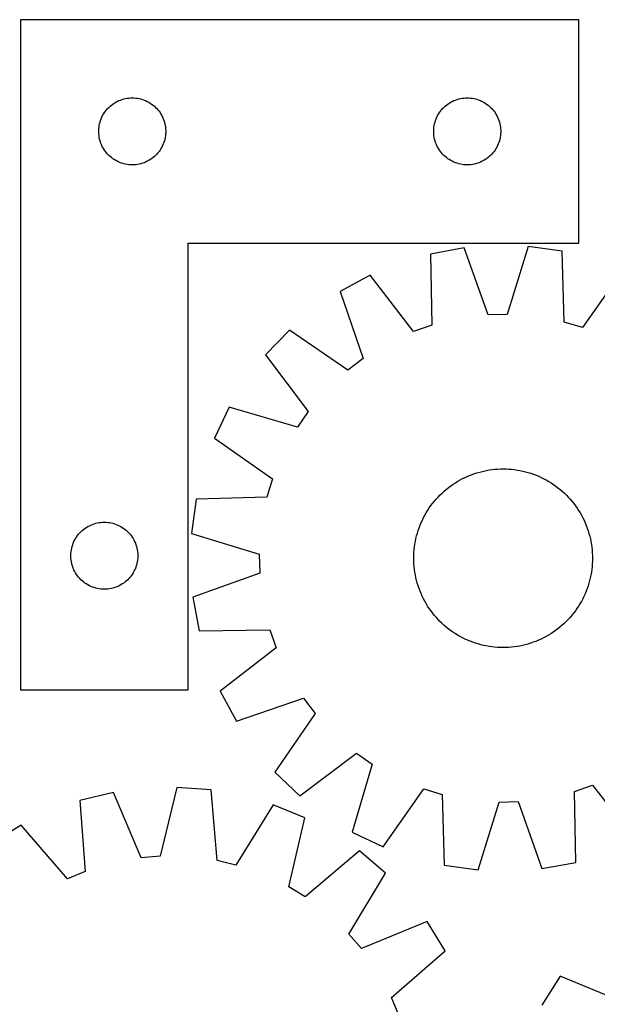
# Model space of a CAD drawing. Header units: millimetres. Extents: x 7 to 1493, y 7 to 2993.
# Tile 11 of 12: x 871 to 1129, y 2553 to 2993. Entities that reach past the tile are written whole.
import ezdxf

# ---------------------------------------------------------------- set-up
doc = ezdxf.new("R2010")
doc.units = ezdxf.units.MM
doc.layers.add('CUT', color=7, linetype='CONTINUOUS', true_color=0x000000)

msp = doc.modelspace()

# ---------------------------------------------------------------- linework, layer by layer
at = {"layer": 'CUT'}
for p, q in [((871.155599, 2993.474876), (871.155599, 2693.474876)), ((1121.155599, 2993.474876), (871.155599, 2993.474876)), ((1121.155599, 2893.474876), (1121.155599, 2993.474876)), ((917.335533, 2957.980292), (918.087318, 2958.157712)), ((918.087318, 2958.157712), (918.847241, 2958.296195)), ((918.847241, 2958.296195), (919.613284, 2958.395375)), ((919.613284, 2958.395375), (920.383418, 2958.454988)), ((920.383418, 2958.454988), (921.155599, 2958.474876)), ((921.155599, 2958.474876), (921.927781, 2958.454988)), ((921.927781, 2958.454988), (922.697914, 2958.395375)), ((922.697914, 2958.395375), (923.463958, 2958.296195)), ((923.463958, 2958.296195), (924.22388, 2958.157712)), ((924.22388, 2958.157712), (924.975666, 2957.980292)), ((1067.335533, 2957.980292), (1068.087318, 2958.157712)), ((1068.087318, 2958.157712), (1068.847241, 2958.296195)), ((1068.847241, 2958.296195), (1069.613284, 2958.395375)), ((1069.613284, 2958.395375), (1070.383418, 2958.454988)), ((1070.383418, 2958.454988), (1071.155599, 2958.474876)), ((1071.155599, 2958.474876), (1071.927781, 2958.454988)), ((1071.927781, 2958.454988), (1072.697914, 2958.395375)), ((1072.697914, 2958.395375), (1073.463958, 2958.296195)), ((1073.463958, 2958.296195), (1074.22388, 2958.157712)), ((1074.22388, 2958.157712), (1074.975666, 2957.980292)), ((910.147319, 2953.663976), (910.686437, 2954.217159)), ((910.686437, 2954.217159), (911.253318, 2954.741855)), ((911.253318, 2954.741855), (911.846457, 2955.236673)), ((911.846457, 2955.236673), (912.464283, 2955.700301)), ((912.464283, 2955.700301), (913.105157, 2956.13151)), ((913.105157, 2956.13151), (913.767378, 2956.529155)), ((913.767378, 2956.529155), (914.449193, 2956.892183)), ((914.449193, 2956.892183), (915.148791, 2957.21963)), ((915.148791, 2957.21963), (915.864318, 2957.510629)), ((915.864318, 2957.510629), (916.593877, 2957.764407)), ((916.593877, 2957.764407), (917.335533, 2957.980292)), ((924.975666, 2957.980292), (925.717322, 2957.764407)), ((925.717322, 2957.764407), (926.446881, 2957.510629)), ((926.446881, 2957.510629), (927.162408, 2957.21963)), ((927.162408, 2957.21963), (927.862006, 2956.892183)), ((927.862006, 2956.892183), (928.54382, 2956.529155)), ((928.54382, 2956.529155), (929.206042, 2956.13151)), ((929.206042, 2956.13151), (929.846916, 2955.700301)), ((929.846916, 2955.700301), (930.464742, 2955.236673)), ((930.464742, 2955.236673), (931.057881, 2954.741855)), ((931.057881, 2954.741855), (931.624762, 2954.217159)), ((931.624762, 2954.217159), (932.16388, 2953.663976)), ((1060.147319, 2953.663976), (1060.686437, 2954.217159)), ((1060.686437, 2954.217159), (1061.253318, 2954.741855)), ((1061.253318, 2954.741855), (1061.846457, 2955.236673)), ((1061.846457, 2955.236673), (1062.464283, 2955.700301)), ((1062.464283, 2955.700301), (1063.105157, 2956.13151)), ((1063.105157, 2956.13151), (1063.767378, 2956.529155)), ((1063.767378, 2956.529155), (1064.449193, 2956.892183)), ((1064.449193, 2956.892183), (1065.148791, 2957.21963)), ((1065.148791, 2957.21963), (1065.864318, 2957.510629)), ((1065.864318, 2957.510629), (1066.593877, 2957.764407)), ((1066.593877, 2957.764407), (1067.335533, 2957.980292)), ((1074.975666, 2957.980292), (1075.717322, 2957.764407)), ((1075.717322, 2957.764407), (1076.446881, 2957.510629)), ((1076.446881, 2957.510629), (1077.162408, 2957.21963)), ((1077.162408, 2957.21963), (1077.862006, 2956.892183)), ((1077.862006, 2956.892183), (1078.54382, 2956.529155)), ((1078.54382, 2956.529155), (1079.206042, 2956.13151)), ((1079.206042, 2956.13151), (1079.846916, 2955.700301)), ((1079.846916, 2955.700301), (1080.464742, 2955.236673)), ((1080.464742, 2955.236673), (1081.057881, 2954.741855)), ((1081.057881, 2954.741855), (1081.624762, 2954.217159)), ((1081.624762, 2954.217159), (1082.16388, 2953.663976)), ((907.26074, 2949.125795), (907.570065, 2949.833592)), ((907.570065, 2949.833592), (907.915417, 2950.524528)), ((907.915417, 2950.524528), (908.29588, 2951.196768)), ((908.29588, 2951.196768), (908.710444, 2951.848532)), ((908.710444, 2951.848532), (909.158011, 2952.478091)), ((909.158011, 2952.478091), (909.637393, 2953.083774)), ((909.637393, 2953.083774), (910.147319, 2953.663976)), ((932.16388, 2953.663976), (932.673806, 2953.083774)), ((932.673806, 2953.083774), (933.153188, 2952.478091)), ((933.153188, 2952.478091), (933.600755, 2951.848532)), ((933.600755, 2951.848532), (934.015319, 2951.196768)), ((934.015319, 2951.196768), (934.395781, 2950.524528)), ((934.395781, 2950.524528), (934.741133, 2949.833592)), ((934.741133, 2949.833592), (935.050459, 2949.125795)), ((1057.26074, 2949.125795), (1057.570065, 2949.833592)), ((1057.570065, 2949.833592), (1057.915417, 2950.524528)), ((1057.915417, 2950.524528), (1058.29588, 2951.196768)), ((1058.29588, 2951.196768), (1058.710444, 2951.848532)), ((1058.710444, 2951.848532), (1059.158011, 2952.478091)), ((1059.158011, 2952.478091), (1059.637393, 2953.083774)), ((1059.637393, 2953.083774), (1060.147319, 2953.663976)), ((1082.16388, 2953.663976), (1082.673806, 2953.083774)), ((1082.673806, 2953.083774), (1083.153188, 2952.478091)), ((1083.153188, 2952.478091), (1083.600755, 2951.848532)), ((1083.600755, 2951.848532), (1084.015319, 2951.196768)), ((1084.015319, 2951.196768), (1084.395781, 2950.524528)), ((1084.395781, 2950.524528), (1084.741133, 2949.833592)), ((1084.741133, 2949.833592), (1085.050459, 2949.125795)), ((906.200337, 2944.632508), (906.279759, 2945.400852)), ((906.279759, 2945.400852), (906.39863, 2946.164088)), ((906.39863, 2946.164088), (906.556634, 2946.920193)), ((906.556634, 2946.920193), (906.753351, 2947.667161)), ((906.753351, 2947.667161), (906.988261, 2948.403012)), ((906.988261, 2948.403012), (907.26074, 2949.125795)), ((935.050459, 2949.125795), (935.322938, 2948.403012)), ((935.322938, 2948.403012), (935.557848, 2947.667161)), ((935.557848, 2947.667161), (935.754565, 2946.920193)), ((935.754565, 2946.920193), (935.912569, 2946.164088)), ((935.912569, 2946.164088), (936.03144, 2945.400852)), ((936.03144, 2945.400852), (936.110862, 2944.632508)), ((1056.200337, 2944.632508), (1056.279759, 2945.400852)), ((1056.279759, 2945.400852), (1056.39863, 2946.164088)), ((1056.39863, 2946.164088), (1056.556634, 2946.920193)), ((1056.556634, 2946.920193), (1056.753351, 2947.667161)), ((1056.753351, 2947.667161), (1056.988261, 2948.403012)), ((1056.988261, 2948.403012), (1057.26074, 2949.125795)), ((1085.050459, 2949.125795), (1085.322938, 2948.403012)), ((1085.322938, 2948.403012), (1085.557848, 2947.667161)), ((1085.557848, 2947.667161), (1085.754565, 2946.920193)), ((1085.754565, 2946.920193), (1085.912569, 2946.164088)), ((1085.912569, 2946.164088), (1086.03144, 2945.400852)), ((1086.03144, 2945.400852), (1086.110862, 2944.632508)), ((906.160572, 2943.861095), (906.200337, 2944.632508)), ((906.160572, 2943.088658), (906.160572, 2943.861095)), ((906.200337, 2942.317244), (906.160572, 2943.088658)), ((906.279759, 2941.548901), (906.200337, 2942.317244)), ((906.39863, 2940.785665), (906.279759, 2941.548901)), ((906.556634, 2940.02956), (906.39863, 2940.785665)), ((935.912569, 2940.785665), (935.754565, 2940.02956)), ((936.03144, 2941.548901), (935.912569, 2940.785665)), ((936.110862, 2942.317244), (936.03144, 2941.548901)), ((936.110862, 2944.632508), (936.150626, 2943.861095)), ((936.150626, 2943.088658), (936.110862, 2942.317244)), ((936.150626, 2943.861095), (936.150626, 2943.088658)), ((1056.160572, 2943.861095), (1056.200337, 2944.632508)), ((1056.160572, 2943.088658), (1056.160572, 2943.861095)), ((1056.200337, 2942.317244), (1056.160572, 2943.088658)), ((1056.279759, 2941.548901), (1056.200337, 2942.317244)), ((1056.39863, 2940.785665), (1056.279759, 2941.548901)), ((1056.556634, 2940.02956), (1056.39863, 2940.785665)), ((1085.912569, 2940.785665), (1085.754565, 2940.02956)), ((1086.03144, 2941.548901), (1085.912569, 2940.785665)), ((1086.110862, 2942.317244), (1086.03144, 2941.548901)), ((1086.110862, 2944.632508), (1086.150626, 2943.861095)), ((1086.150626, 2943.088658), (1086.110862, 2942.317244)), ((1086.150626, 2943.861095), (1086.150626, 2943.088658)), ((906.753351, 2939.282592), (906.556634, 2940.02956)), ((906.988261, 2938.546741), (906.753351, 2939.282592)), ((907.26074, 2937.823958), (906.988261, 2938.546741)), ((907.570065, 2937.116161), (907.26074, 2937.823958)), ((907.915417, 2936.425225), (907.570065, 2937.116161)), ((908.29588, 2935.752984), (907.915417, 2936.425225)), ((934.395781, 2936.425225), (934.015319, 2935.752984)), ((934.741133, 2937.116161), (934.395781, 2936.425225)), ((935.050459, 2937.823958), (934.741133, 2937.116161)), ((935.322938, 2938.546741), (935.050459, 2937.823958)), ((935.557848, 2939.282592), (935.322938, 2938.546741)), ((935.754565, 2940.02956), (935.557848, 2939.282592)), ((1056.753351, 2939.282592), (1056.556634, 2940.02956)), ((1056.988261, 2938.546741), (1056.753351, 2939.282592)), ((1057.26074, 2937.823958), (1056.988261, 2938.546741)), ((1057.570065, 2937.116161), (1057.26074, 2937.823958)), ((1057.915417, 2936.425225), (1057.570065, 2937.116161)), ((1058.29588, 2935.752984), (1057.915417, 2936.425225)), ((1084.395781, 2936.425225), (1084.015319, 2935.752984)), ((1084.741133, 2937.116161), (1084.395781, 2936.425225)), ((1085.050459, 2937.823958), (1084.741133, 2937.116161)), ((1085.322938, 2938.546741), (1085.050459, 2937.823958)), ((1085.557848, 2939.282592), (1085.322938, 2938.546741)), ((1085.754565, 2940.02956), (1085.557848, 2939.282592)), ((908.710444, 2935.101221), (908.29588, 2935.752984)), ((909.158011, 2934.471662), (908.710444, 2935.101221)), ((909.637393, 2933.865979), (909.158011, 2934.471662)), ((910.147319, 2933.285776), (909.637393, 2933.865979)), ((910.686437, 2932.732594), (910.147319, 2933.285776)), ((911.253318, 2932.207897), (910.686437, 2932.732594)), ((911.846457, 2931.713079), (911.253318, 2932.207897)), ((912.464283, 2931.249451), (911.846457, 2931.713079)), ((930.464742, 2931.713079), (929.846916, 2931.249451)), ((931.057881, 2932.207897), (930.464742, 2931.713079)), ((931.624762, 2932.732594), (931.057881, 2932.207897)), ((932.16388, 2933.285776), (931.624762, 2932.732594)), ((932.673806, 2933.865979), (932.16388, 2933.285776)), ((933.153188, 2934.471662), (932.673806, 2933.865979)), ((933.600755, 2935.101221), (933.153188, 2934.471662)), ((934.015319, 2935.752984), (933.600755, 2935.101221)), ((1058.710444, 2935.101221), (1058.29588, 2935.752984)), ((1059.158011, 2934.471662), (1058.710444, 2935.101221)), ((1059.637393, 2933.865979), (1059.158011, 2934.471662)), ((1060.147319, 2933.285776), (1059.637393, 2933.865979)), ((1060.686437, 2932.732594), (1060.147319, 2933.285776)), ((1061.253318, 2932.207897), (1060.686437, 2932.732594)), ((1061.846457, 2931.713079), (1061.253318, 2932.207897)), ((1062.464283, 2931.249451), (1061.846457, 2931.713079)), ((1080.464742, 2931.713079), (1079.846916, 2931.249451)), ((1081.057881, 2932.207897), (1080.464742, 2931.713079)), ((1081.624762, 2932.732594), (1081.057881, 2932.207897)), ((1082.16388, 2933.285776), (1081.624762, 2932.732594)), ((1082.673806, 2933.865979), (1082.16388, 2933.285776)), ((1083.153188, 2934.471662), (1082.673806, 2933.865979)), ((1083.600755, 2935.101221), (1083.153188, 2934.471662)), ((1084.015319, 2935.752984), (1083.600755, 2935.101221)), ((913.105157, 2930.818243), (912.464283, 2931.249451)), ((913.767378, 2930.420598), (913.105157, 2930.818243)), ((914.449193, 2930.05757), (913.767378, 2930.420598)), ((915.148791, 2929.730123), (914.449193, 2930.05757)), ((915.864318, 2929.439124), (915.148791, 2929.730123)), ((916.593877, 2929.185346), (915.864318, 2929.439124)), ((917.335533, 2928.969461), (916.593877, 2929.185346)), ((918.087318, 2928.792041), (917.335533, 2928.969461)), ((918.847241, 2928.653558), (918.087318, 2928.792041)), ((919.613284, 2928.554378), (918.847241, 2928.653558)), ((920.383418, 2928.494765), (919.613284, 2928.554378)), ((921.155599, 2928.474876), (920.383418, 2928.494765)), ((921.927781, 2928.494765), (921.155599, 2928.474876)), ((922.697914, 2928.554378), (921.927781, 2928.494765)), ((923.463958, 2928.653558), (922.697914, 2928.554378)), ((924.22388, 2928.792041), (923.463958, 2928.653558)), ((924.975666, 2928.969461), (924.22388, 2928.792041)), ((925.717322, 2929.185346), (924.975666, 2928.969461)), ((926.446881, 2929.439124), (925.717322, 2929.185346)), ((927.162408, 2929.730123), (926.446881, 2929.439124)), ((927.862006, 2930.05757), (927.162408, 2929.730123)), ((928.54382, 2930.420598), (927.862006, 2930.05757)), ((929.206042, 2930.818243), (928.54382, 2930.420598)), ((929.846916, 2931.249451), (929.206042, 2930.818243)), ((1063.105157, 2930.818243), (1062.464283, 2931.249451)), ((1063.767378, 2930.420598), (1063.105157, 2930.818243)), ((1064.449193, 2930.05757), (1063.767378, 2930.420598)), ((1065.148791, 2929.730123), (1064.449193, 2930.05757)), ((1065.864318, 2929.439124), (1065.148791, 2929.730123)), ((1066.593877, 2929.185346), (1065.864318, 2929.439124)), ((1067.335533, 2928.969461), (1066.593877, 2929.185346)), ((1068.087318, 2928.792041), (1067.335533, 2928.969461)), ((1068.847241, 2928.653558), (1068.087318, 2928.792041)), ((1069.613284, 2928.554378), (1068.847241, 2928.653558)), ((1070.383418, 2928.494765), (1069.613284, 2928.554378)), ((1071.155599, 2928.474876), (1070.383418, 2928.494765)), ((1071.927781, 2928.494765), (1071.155599, 2928.474876)), ((1072.697914, 2928.554378), (1071.927781, 2928.494765)), ((1073.463958, 2928.653558), (1072.697914, 2928.554378)), ((1074.22388, 2928.792041), (1073.463958, 2928.653558)), ((1074.975666, 2928.969461), (1074.22388, 2928.792041)), ((1075.717322, 2929.185346), (1074.975666, 2928.969461)), ((1076.446881, 2929.439124), (1075.717322, 2929.185346)), ((1077.162408, 2929.730123), (1076.446881, 2929.439124)), ((1077.862006, 2930.05757), (1077.162408, 2929.730123)), ((1078.54382, 2930.420598), (1077.862006, 2930.05757)), ((1079.206042, 2930.818243), (1078.54382, 2930.420598)), ((1079.846916, 2931.249451), (1079.206042, 2930.818243)), ((946.155599, 2693.474876), (946.155599, 2893.474876)), ((946.155599, 2893.474876), (1121.155599, 2893.474876)), ((1069.845364, 2891.26347), (1054.706657, 2888.515722)), ((1054.706657, 2888.515722), (1055.245141, 2856.755924)), ((1080.502639, 2861.340281), (1069.845364, 2891.26347)), ((1098.377007, 2891.904698), (1089.074818, 2861.532934)), ((1113.623873, 2889.839844), (1098.377007, 2891.904698)), ((1114.512769, 2858.087921), (1113.623873, 2889.839844)), ((1027.769603, 2879.089115), (1014.220938, 2871.797734)), ((1047.152048, 2853.92375), (1027.769603, 2879.089115)), ((1140.957228, 2881.632926), (1122.724929, 2855.622197)), ((1014.220938, 2871.797734), (1024.547384, 2841.758771)), ((1089.074818, 2861.532934), (1080.502639, 2861.340281)), ((1055.245141, 2856.755924), (1047.152048, 2853.92375)), ((1122.724929, 2855.622197), (1114.512769, 2858.087921)), ((991.515259, 2854.50849), (980.882874, 2843.387207)), ((1017.725585, 2836.564311), (991.515259, 2854.50849)), ((980.882874, 2843.387207), (999.986458, 2818.009504)), ((1024.547384, 2841.758771), (1017.725585, 2836.564311)), ((964.63116, 2819.927719), (957.955826, 2806.065162)), ((995.103717, 2810.961226), (964.63116, 2819.927719)), ((999.986458, 2818.009504), (995.103717, 2810.961226)), ((957.955826, 2806.065162), (983.966555, 2787.832864)), ((1074.921257, 2790.404072), (1076.122695, 2790.772248)), ((1076.122695, 2790.772248), (1077.335105, 2791.102504)), ((1077.335105, 2791.102504), (1078.557291, 2791.394514)), ((1078.557291, 2791.394514), (1079.788045, 2791.64799)), ((1079.788045, 2791.64799), (1081.026154, 2791.862683)), ((1081.026154, 2791.862683), (1082.270396, 2792.038379)), ((1082.270396, 2792.038379), (1083.519542, 2792.174907)), ((1083.519542, 2792.174907), (1084.772361, 2792.27213)), ((1084.772361, 2792.27213), (1086.027615, 2792.329953)), ((1086.027615, 2792.329953), (1087.284067, 2792.348319)), ((1087.284067, 2792.348319), (1088.540475, 2792.32721)), ((1088.540475, 2792.32721), (1089.7956, 2792.266647)), ((1089.7956, 2792.266647), (1091.048203, 2792.166689)), ((1091.048203, 2792.166689), (1092.297049, 2792.027436)), ((1092.297049, 2792.027436), (1093.540904, 2791.849024)), ((1093.540904, 2791.849024), (1094.778541, 2791.631629)), ((1094.778541, 2791.631629), (1096.00874, 2791.375467)), ((1096.00874, 2791.375467), (1097.230284, 2791.080789)), ((1097.230284, 2791.080789), (1098.441971, 2790.747888)), ((1098.441971, 2790.747888), (1099.642602, 2790.37709)), ((983.966555, 2787.832864), (981.500831, 2779.620704)), ((1065.844211, 2786.144833), (1066.916342, 2786.800227)), ((1066.916342, 2786.800227), (1068.008531, 2787.421622)), ((1068.008531, 2787.421622), (1069.119699, 2788.008403)), ((1069.119699, 2788.008403), (1070.24875, 2788.559992)), ((1070.24875, 2788.559992), (1071.39457, 2789.075845)), ((1071.39457, 2789.075845), (1072.556027, 2789.555452)), ((1072.556027, 2789.555452), (1073.731977, 2789.99834)), ((1073.731977, 2789.99834), (1074.921257, 2790.404072)), ((1099.642602, 2790.37709), (1100.830994, 2789.968763)), ((1100.830994, 2789.968763), (1102.005974, 2789.523309)), ((1102.005974, 2789.523309), (1103.166382, 2789.041168)), ((1103.166382, 2789.041168), (1104.311073, 2788.522815)), ((1104.311073, 2788.522815), (1105.438917, 2787.968763)), ((1105.438917, 2787.968763), (1106.548802, 2787.379557)), ((1106.548802, 2787.379557), (1107.639631, 2786.75578)), ((1107.639631, 2786.75578), (1108.710329, 2786.098047)), ((1059.890366, 2781.536957), (1060.820698, 2782.381639)), ((1060.820698, 2782.381639), (1061.777103, 2783.196683)), ((1061.777103, 2783.196683), (1062.758638, 2783.981283)), ((1062.758638, 2783.981283), (1063.764333, 2784.734665)), ((1063.764333, 2784.734665), (1064.793196, 2785.456086)), ((1064.793196, 2785.456086), (1065.844211, 2786.144833)), ((1108.710329, 2786.098047), (1109.759839, 2785.407007)), ((1109.759839, 2785.407007), (1110.787125, 2784.683342)), ((1110.787125, 2784.683342), (1111.791173, 2783.927767)), ((1111.791173, 2783.927767), (1112.770992, 2783.141026)), ((1112.770992, 2783.141026), (1113.725616, 2782.323897)), ((1113.725616, 2782.323897), (1114.654102, 2781.477185)), ((949.748908, 2778.731807), (947.684054, 2763.484941)), ((981.500831, 2779.620704), (949.748908, 2778.731807)), ((1055.660985, 2776.899107), (1056.447726, 2777.878926)), ((1056.447726, 2777.878926), (1057.264855, 2778.83355)), ((1057.264855, 2778.83355), (1058.111567, 2779.762036)), ((1058.111567, 2779.762036), (1058.987025, 2780.663468)), ((1058.987025, 2780.663468), (1059.890366, 2781.536957)), ((1114.654102, 2781.477185), (1115.555534, 2780.601727)), ((1115.555534, 2780.601727), (1116.429022, 2779.698386)), ((1116.429022, 2779.698386), (1117.273705, 2778.768054)), ((1117.273705, 2778.768054), (1118.088749, 2777.811649)), ((1118.088749, 2777.811649), (1118.873349, 2776.830114)), ((1052.832972, 2772.747566), (1053.490705, 2773.818264)), ((1053.490705, 2773.818264), (1054.181745, 2774.867773)), ((1054.181745, 2774.867773), (1054.90541, 2775.895059)), ((1054.90541, 2775.895059), (1055.660985, 2776.899107)), ((1118.873349, 2776.830114), (1119.626731, 2775.824419)), ((1119.626731, 2775.824419), (1120.348151, 2774.795556)), ((1120.348151, 2774.795556), (1121.036899, 2773.744541)), ((1121.036899, 2773.744541), (1121.692293, 2772.67241)), ((1050.547584, 2768.274316), (1051.065937, 2769.419007)), ((1051.065937, 2769.419007), (1051.619989, 2770.546852)), ((1051.619989, 2770.546852), (1052.209195, 2771.656736)), ((1052.209195, 2771.656736), (1052.832972, 2772.747566)), ((1121.692293, 2772.67241), (1122.313687, 2771.580221)), ((1122.313687, 2771.580221), (1122.900469, 2770.469053)), ((1122.900469, 2770.469053), (1123.452058, 2769.340002)), ((1123.452058, 2769.340002), (1123.967911, 2768.194182)), ((897.647319, 2763.663976), (898.186437, 2764.217159)), ((898.186437, 2764.217159), (898.753318, 2764.741855)), ((898.753318, 2764.741855), (899.346457, 2765.236673)), ((899.346457, 2765.236673), (899.964283, 2765.700301)), ((899.964283, 2765.700301), (900.605157, 2766.13151)), ((900.605157, 2766.13151), (901.267378, 2766.529155)), ((901.267378, 2766.529155), (901.949193, 2766.892183)), ((901.949193, 2766.892183), (902.648791, 2767.21963)), ((902.648791, 2767.21963), (903.364318, 2767.510629)), ((903.364318, 2767.510629), (904.093877, 2767.764407)), ((904.093877, 2767.764407), (904.835533, 2767.980292)), ((904.835533, 2767.980292), (905.587318, 2768.157712)), ((905.587318, 2768.157712), (906.347241, 2768.296195)), ((906.347241, 2768.296195), (907.113284, 2768.395375)), ((907.113284, 2768.395375), (907.883418, 2768.454988)), ((907.883418, 2768.454988), (908.655599, 2768.474876)), ((908.655599, 2768.474876), (909.427781, 2768.454988)), ((909.427781, 2768.454988), (910.197914, 2768.395375)), ((910.197914, 2768.395375), (910.963958, 2768.296195)), ((910.963958, 2768.296195), (911.72388, 2768.157712)), ((911.72388, 2768.157712), (912.475666, 2767.980292)), ((912.475666, 2767.980292), (913.217322, 2767.764407)), ((913.217322, 2767.764407), (913.946881, 2767.510629)), ((913.946881, 2767.510629), (914.662408, 2767.21963)), ((914.662408, 2767.21963), (915.362006, 2766.892183)), ((915.362006, 2766.892183), (916.04382, 2766.529155)), ((916.04382, 2766.529155), (916.706042, 2766.13151)), ((916.706042, 2766.13151), (917.346916, 2765.700301)), ((917.346916, 2765.700301), (917.964742, 2765.236673)), ((917.964742, 2765.236673), (918.557881, 2764.741855)), ((918.557881, 2764.741855), (919.124762, 2764.217159)), ((919.124762, 2764.217159), (919.66388, 2763.663976)), ((1048.840864, 2763.549905), (1049.211662, 2764.750536)), ((1049.211662, 2764.750536), (1049.619989, 2765.938929)), ((1049.619989, 2765.938929), (1050.065443, 2767.113908)), ((1050.065443, 2767.113908), (1050.547584, 2768.274316)), ((1123.967911, 2768.194182), (1124.447518, 2767.032725)), ((1124.447518, 2767.032725), (1124.890406, 2765.856775)), ((1124.890406, 2765.856775), (1125.296138, 2764.667495)), ((1125.296138, 2764.667495), (1125.664313, 2763.466057)), ((894.76074, 2759.125795), (895.070065, 2759.833592)), ((895.070065, 2759.833592), (895.415417, 2760.524528)), ((895.415417, 2760.524528), (895.79588, 2761.196768)), ((895.79588, 2761.196768), (896.210444, 2761.848532)), ((896.210444, 2761.848532), (896.658011, 2762.478091)), ((896.658011, 2762.478091), (897.137393, 2763.083774)), ((897.137393, 2763.083774), (897.647319, 2763.663976)), ((919.66388, 2763.663976), (920.173806, 2763.083774)), ((920.173806, 2763.083774), (920.653188, 2762.478091)), ((920.653188, 2762.478091), (921.100755, 2761.848532)), ((921.100755, 2761.848532), (921.515319, 2761.196768)), ((921.515319, 2761.196768), (921.895781, 2760.524528)), ((921.895781, 2760.524528), (922.241133, 2759.833592)), ((922.241133, 2759.833592), (922.550459, 2759.125795)), ((947.684054, 2763.484941), (978.055818, 2754.182752)), ((1047.739728, 2758.648838), (1047.957123, 2759.886476)), ((1047.957123, 2759.886476), (1048.213285, 2761.116674)), ((1048.213285, 2761.116674), (1048.507963, 2762.338219)), ((1048.507963, 2762.338219), (1048.840864, 2763.549905)), ((1125.664313, 2763.466057), (1125.994569, 2762.253647)), ((1125.994569, 2762.253647), (1126.28658, 2761.031461)), ((1126.28658, 2761.031461), (1126.540056, 2759.800707)), ((1126.540056, 2759.800707), (1126.754748, 2758.562598)), ((893.700337, 2754.632508), (893.779759, 2755.400852)), ((893.779759, 2755.400852), (893.89863, 2756.164088)), ((893.89863, 2756.164088), (894.056634, 2756.920193)), ((894.056634, 2756.920193), (894.253351, 2757.667161)), ((894.253351, 2757.667161), (894.488261, 2758.403012)), ((894.488261, 2758.403012), (894.76074, 2759.125795)), ((922.550459, 2759.125795), (922.822938, 2758.403012)), ((922.822938, 2758.403012), (923.057848, 2757.667161)), ((923.057848, 2757.667161), (923.254565, 2756.920193)), ((923.254565, 2756.920193), (923.412569, 2756.164088)), ((923.412569, 2756.164088), (923.53144, 2755.400852)), ((923.53144, 2755.400852), (923.610862, 2754.632508)), ((1047.322105, 2754.903534), (1047.422063, 2756.156137)), ((1047.422063, 2756.156137), (1047.561316, 2757.404983)), ((1047.561316, 2757.404983), (1047.739728, 2758.648838)), ((1126.754748, 2758.562598), (1126.930445, 2757.318356)), ((1126.930445, 2757.318356), (1127.066972, 2756.069209)), ((1127.066972, 2756.069209), (1127.164195, 2754.816391)), ((893.660572, 2753.861095), (893.700337, 2754.632508)), ((893.660572, 2753.088658), (893.660572, 2753.861095)), ((893.700337, 2752.317244), (893.660572, 2753.088658)), ((893.779759, 2751.548901), (893.700337, 2752.317244)), ((893.89863, 2750.785665), (893.779759, 2751.548901)), ((923.53144, 2751.548901), (923.412569, 2750.785665)), ((923.610862, 2752.317244), (923.53144, 2751.548901)), ((923.610862, 2754.632508), (923.650626, 2753.861095)), ((923.650626, 2753.088658), (923.610862, 2752.317244)), ((923.650626, 2753.861095), (923.650626, 2753.088658)), ((978.055818, 2754.182752), (978.248471, 2745.610573)), ((1047.240433, 2752.392001), (1047.261542, 2753.648409)), ((1047.258799, 2751.13555), (1047.240433, 2752.392001)), ((1047.316622, 2749.880295), (1047.258799, 2751.13555)), ((1047.261542, 2753.648409), (1047.322105, 2754.903534)), ((1127.219276, 2751.048277), (1127.158713, 2749.793152)), ((1127.164195, 2754.816391), (1127.222019, 2753.561137)), ((1127.240385, 2752.304685), (1127.219276, 2751.048277)), ((1127.222019, 2753.561137), (1127.240385, 2752.304685)), ((894.056634, 2750.02956), (893.89863, 2750.785665)), ((894.253351, 2749.282592), (894.056634, 2750.02956)), ((894.488261, 2748.546741), (894.253351, 2749.282592)), ((894.76074, 2747.823958), (894.488261, 2748.546741)), ((895.070065, 2747.116161), (894.76074, 2747.823958)), ((895.415417, 2746.425225), (895.070065, 2747.116161)), ((922.241133, 2747.116161), (921.895781, 2746.425225)), ((922.550459, 2747.823958), (922.241133, 2747.116161)), ((922.822938, 2748.546741), (922.550459, 2747.823958)), ((923.057848, 2749.282592), (922.822938, 2748.546741)), ((923.254565, 2750.02956), (923.057848, 2749.282592)), ((923.412569, 2750.785665), (923.254565, 2750.02956)), ((1047.413845, 2748.627477), (1047.316622, 2749.880295)), ((1047.550373, 2747.37833), (1047.413845, 2748.627477)), ((1047.726069, 2746.134088), (1047.550373, 2747.37833)), ((1126.919501, 2747.291703), (1126.741089, 2746.047848)), ((1127.058755, 2748.540549), (1126.919501, 2747.291703)), ((1127.158713, 2749.793152), (1127.058755, 2748.540549)), ((895.79588, 2745.752984), (895.415417, 2746.425225)), ((896.210444, 2745.101221), (895.79588, 2745.752984)), ((896.658011, 2744.471662), (896.210444, 2745.101221)), ((897.137393, 2743.865979), (896.658011, 2744.471662)), ((897.647319, 2743.285776), (897.137393, 2743.865979)), ((898.186437, 2742.732594), (897.647319, 2743.285776)), ((898.753318, 2742.207897), (898.186437, 2742.732594)), ((899.346457, 2741.713079), (898.753318, 2742.207897)), ((918.557881, 2742.207897), (917.964742, 2741.713079)), ((919.124762, 2742.732594), (918.557881, 2742.207897)), ((919.66388, 2743.285776), (919.124762, 2742.732594)), ((920.173806, 2743.865979), (919.66388, 2743.285776)), ((920.653188, 2744.471662), (920.173806, 2743.865979)), ((921.100755, 2745.101221), (920.653188, 2744.471662)), ((921.515319, 2745.752984), (921.100755, 2745.101221)), ((921.895781, 2746.425225), (921.515319, 2745.752984)), ((978.248471, 2745.610573), (948.325282, 2734.953298)), ((1047.940762, 2744.895979), (1047.726069, 2746.134088)), ((1048.194238, 2743.665225), (1047.940762, 2744.895979)), ((1048.486248, 2742.44304), (1048.194238, 2743.665225)), ((1048.816504, 2741.23063), (1048.486248, 2742.44304)), ((1125.972855, 2742.358467), (1125.639953, 2741.146781)), ((1126.267532, 2743.580012), (1125.972855, 2742.358467)), ((1126.523695, 2744.810211), (1126.267532, 2743.580012)), ((1126.741089, 2746.047848), (1126.523695, 2744.810211)), ((899.964283, 2741.249451), (899.346457, 2741.713079)), ((900.605157, 2740.818243), (899.964283, 2741.249451)), ((901.267378, 2740.420598), (900.605157, 2740.818243)), ((901.949193, 2740.05757), (901.267378, 2740.420598)), ((902.648791, 2739.730123), (901.949193, 2740.05757)), ((903.364318, 2739.439124), (902.648791, 2739.730123)), ((904.093877, 2739.185346), (903.364318, 2739.439124)), ((904.835533, 2738.969461), (904.093877, 2739.185346)), ((905.587318, 2738.792041), (904.835533, 2738.969461)), ((906.347241, 2738.653558), (905.587318, 2738.792041)), ((907.113284, 2738.554378), (906.347241, 2738.653558)), ((907.883418, 2738.494765), (907.113284, 2738.554378)), ((908.655599, 2738.474876), (907.883418, 2738.494765)), ((909.427781, 2738.494765), (908.655599, 2738.474876)), ((910.197914, 2738.554378), (909.427781, 2738.494765)), ((910.963958, 2738.653558), (910.197914, 2738.554378)), ((911.72388, 2738.792041), (910.963958, 2738.653558)), ((912.475666, 2738.969461), (911.72388, 2738.792041)), ((913.217322, 2739.185346), (912.475666, 2738.969461)), ((913.946881, 2739.439124), (913.217322, 2739.185346)), ((914.662408, 2739.730123), (913.946881, 2739.439124)), ((915.362006, 2740.05757), (914.662408, 2739.730123)), ((916.04382, 2740.420598), (915.362006, 2740.05757)), ((916.706042, 2740.818243), (916.04382, 2740.420598)), ((917.346916, 2741.249451), (916.706042, 2740.818243)), ((917.964742, 2741.713079), (917.346916, 2741.249451)), ((1049.18468, 2740.029192), (1048.816504, 2741.23063)), ((1049.590412, 2738.839911), (1049.18468, 2740.029192)), ((1050.0333, 2737.663962), (1049.590412, 2738.839911)), ((1124.860829, 2738.757758), (1124.415375, 2737.582778)), ((1125.269156, 2739.94615), (1124.860829, 2738.757758)), ((1125.639953, 2741.146781), (1125.269156, 2739.94615)), ((948.325282, 2734.953298), (951.07303, 2719.814592)), ((1050.512907, 2736.502504), (1050.0333, 2737.663962)), ((1051.02876, 2735.356684), (1050.512907, 2736.502504)), ((1051.580349, 2734.227633), (1051.02876, 2735.356684)), ((1052.16713, 2733.116465), (1051.580349, 2734.227633)), ((1122.860828, 2734.149835), (1122.271623, 2733.03995)), ((1123.414881, 2735.277679), (1122.860828, 2734.149835)), ((1123.933233, 2736.42237), (1123.414881, 2735.277679)), ((1124.415375, 2737.582778), (1123.933233, 2736.42237)), ((1052.788525, 2732.024277), (1052.16713, 2733.116465)), ((1053.443919, 2730.952146), (1052.788525, 2732.024277)), ((1054.132666, 2729.90113), (1053.443919, 2730.952146)), ((1054.854087, 2728.872267), (1054.132666, 2729.90113)), ((1055.607469, 2727.866572), (1054.854087, 2728.872267)), ((1120.299073, 2729.828913), (1119.575408, 2728.801627)), ((1120.990113, 2730.878423), (1120.299073, 2729.828913)), ((1121.647846, 2731.949121), (1120.990113, 2730.878423)), ((1122.271623, 2733.03995), (1121.647846, 2731.949121)), ((1056.392069, 2726.885038), (1055.607469, 2727.866572)), ((1057.207113, 2725.928632), (1056.392069, 2726.885038)), ((1058.051795, 2724.9983), (1057.207113, 2725.928632)), ((1058.925284, 2724.094959), (1058.051795, 2724.9983)), ((1116.369251, 2724.93465), (1115.493793, 2724.033218)), ((1117.215962, 2725.863136), (1116.369251, 2724.93465)), ((1118.033092, 2726.81776), (1117.215962, 2725.863136)), ((1118.819832, 2727.797579), (1118.033092, 2726.81776)), ((1119.575408, 2728.801627), (1118.819832, 2727.797579)), ((951.07303, 2719.814592), (982.832828, 2720.353075)), ((982.832828, 2720.353075), (985.665002, 2712.259982)), ((1059.826716, 2723.219501), (1058.925284, 2724.094959)), ((1060.755202, 2722.37279), (1059.826716, 2723.219501)), ((1061.709826, 2721.55566), (1060.755202, 2722.37279)), ((1062.689645, 2720.76892), (1061.709826, 2721.55566)), ((1063.693693, 2720.013344), (1062.689645, 2720.76892)), ((1111.72218, 2720.715403), (1110.716485, 2719.962021)), ((1112.703714, 2721.500003), (1111.72218, 2720.715403)), ((1113.66012, 2722.315047), (1112.703714, 2721.500003)), ((1114.590452, 2723.15973), (1113.66012, 2722.315047)), ((1115.493793, 2724.033218), (1114.590452, 2723.15973)), ((1064.720979, 2719.289679), (1063.693693, 2720.013344)), ((1065.770488, 2718.598639), (1064.720979, 2719.289679)), ((1066.841186, 2717.940906), (1065.770488, 2718.598639)), ((1067.932016, 2717.317129), (1066.841186, 2717.940906)), ((1069.0419, 2716.727924), (1067.932016, 2717.317129)), ((1070.169745, 2716.173871), (1069.0419, 2716.727924)), ((1071.314436, 2715.655519), (1070.169745, 2716.173871)), ((1072.474844, 2715.173377), (1071.314436, 2715.655519)), ((1104.232068, 2716.136694), (1103.086248, 2715.620841)), ((1105.361119, 2716.688283), (1104.232068, 2716.136694)), ((1106.472287, 2717.275065), (1105.361119, 2716.688283)), ((1107.564475, 2717.896459), (1106.472287, 2717.275065)), ((1108.636606, 2718.551853), (1107.564475, 2717.896459)), ((1109.687622, 2719.240601), (1108.636606, 2718.551853)), ((1110.716485, 2719.962021), (1109.687622, 2719.240601)), ((985.665002, 2712.259982), (960.499637, 2692.877537)), ((1073.649823, 2714.727923), (1072.474844, 2715.173377)), ((1074.838215, 2714.319596), (1073.649823, 2714.727923)), ((1076.038847, 2713.948799), (1074.838215, 2714.319596)), ((1077.250533, 2713.615897), (1076.038847, 2713.948799)), ((1078.472078, 2713.32122), (1077.250533, 2713.615897)), ((1079.702276, 2713.065057), (1078.472078, 2713.32122)), ((1080.939914, 2712.847663), (1079.702276, 2713.065057)), ((1082.183769, 2712.66925), (1080.939914, 2712.847663)), ((1083.432615, 2712.529997), (1082.183769, 2712.66925)), ((1084.685218, 2712.430039), (1083.432615, 2712.529997)), ((1085.940343, 2712.369476), (1084.685218, 2712.430039)), ((1087.196751, 2712.348367), (1085.940343, 2712.369476)), ((1088.453202, 2712.366733), (1087.196751, 2712.348367)), ((1089.708457, 2712.424556), (1088.453202, 2712.366733)), ((1090.961275, 2712.52178), (1089.708457, 2712.424556)), ((1092.210422, 2712.658307), (1090.961275, 2712.52178)), ((1093.454663, 2712.834003), (1092.210422, 2712.658307)), ((1094.692773, 2713.048696), (1093.454663, 2712.834003)), ((1095.923527, 2713.302172), (1094.692773, 2713.048696)), ((1097.145712, 2713.594183), (1095.923527, 2713.302172)), ((1098.358122, 2713.924438), (1097.145712, 2713.594183)), ((1099.55956, 2714.292614), (1098.358122, 2713.924438)), ((1100.748841, 2714.698346), (1099.55956, 2714.292614)), ((1101.92479, 2715.141234), (1100.748841, 2714.698346)), ((1103.086248, 2715.620841), (1101.92479, 2715.141234)), ((871.155599, 2693.474876), (946.155599, 2693.474876)), ((960.499637, 2692.877537), (967.791018, 2679.328873)), ((967.791018, 2679.328873), (997.829981, 2689.655319)), ((997.829981, 2689.655319), (1003.024441, 2682.833519)), ((1003.024441, 2682.833519), (985.080262, 2656.623193)), ((996.201545, 2645.990808), (1021.579248, 2665.094392)), ((1021.579248, 2665.094392), (1028.627526, 2660.211651)), ((1028.627526, 2660.211651), (1019.661033, 2629.739094)), ((985.080262, 2656.623193), (996.201545, 2645.990808)), ((941.155832, 2649.760963), (933.638902, 2618.898842)), ((956.497099, 2648.587899), (941.155832, 2649.760963)), ((1119.235677, 2647.940763), (1127.32877, 2650.772936)), ((1127.32877, 2650.772936), (1146.711215, 2625.607571)), ((912.710009, 2647.45857), (897.757101, 2643.833508)), ((925.092507, 2618.2071), (912.710009, 2647.45857)), ((959.234353, 2616.941695), (956.497099, 2648.587899)), ((1033.52359, 2623.06376), (1051.755888, 2649.07449)), ((1051.755888, 2649.07449), (1059.968048, 2646.608765)), ((1059.968048, 2646.608765), (1060.856945, 2614.856842)), ((1119.77416, 2616.180964), (1119.235677, 2647.940763)), ((897.757101, 2643.833508), (900.144996, 2612.159028)), ((984.262162, 2641.987362), (967.576217, 2614.958599)), ((998.490077, 2636.131), (984.262162, 2641.987362)), ((1076.103811, 2612.791988), (1085.406, 2643.163752)), ((1085.406, 2643.163752), (1093.978179, 2643.356406)), ((1093.978179, 2643.356406), (1104.635454, 2613.433217)), ((871.414995, 2632.85356), (858.314139, 2624.785218)), ((892.230651, 2608.860161), (871.414995, 2632.85356)), ((991.314146, 2605.187814), (998.490077, 2636.131)), ((1019.661033, 2629.739094), (1033.52359, 2623.06376)), ((933.638902, 2618.898842), (925.092507, 2618.2071)), ((1022.856543, 2621.27364), (998.63492, 2600.723999)), ((1034.578379, 2611.30724), (1022.856543, 2621.27364)), ((967.576217, 2614.958599), (959.234353, 2616.941695)), ((1060.856945, 2614.856842), (1076.103811, 2612.791988)), ((1104.635454, 2613.433217), (1119.77416, 2616.180964)), ((900.144996, 2612.159028), (892.230651, 2608.860161)), ((1018.191692, 2584.096006), (1034.578379, 2611.30724)), ((998.63492, 2600.723999), (991.314146, 2605.187814)), ((1053.161089, 2589.647399), (1023.774768, 2577.588423)), ((1061.22943, 2576.546544), (1053.161089, 2589.647399)), ((1023.774768, 2577.588423), (1018.191692, 2584.096006)), ((1037.236032, 2555.730887), (1061.22943, 2576.546544)), ((1112.765997, 2565.273442), (1104.611076, 2552.226303)), ((1142.071817, 2553.020129), (1112.765997, 2565.273442)), ((1040.534898, 2547.816543), (1037.236032, 2555.730887))]:
    msp.add_line(p, q, dxfattribs=at)

doc.saveas('drawing.dxf')
